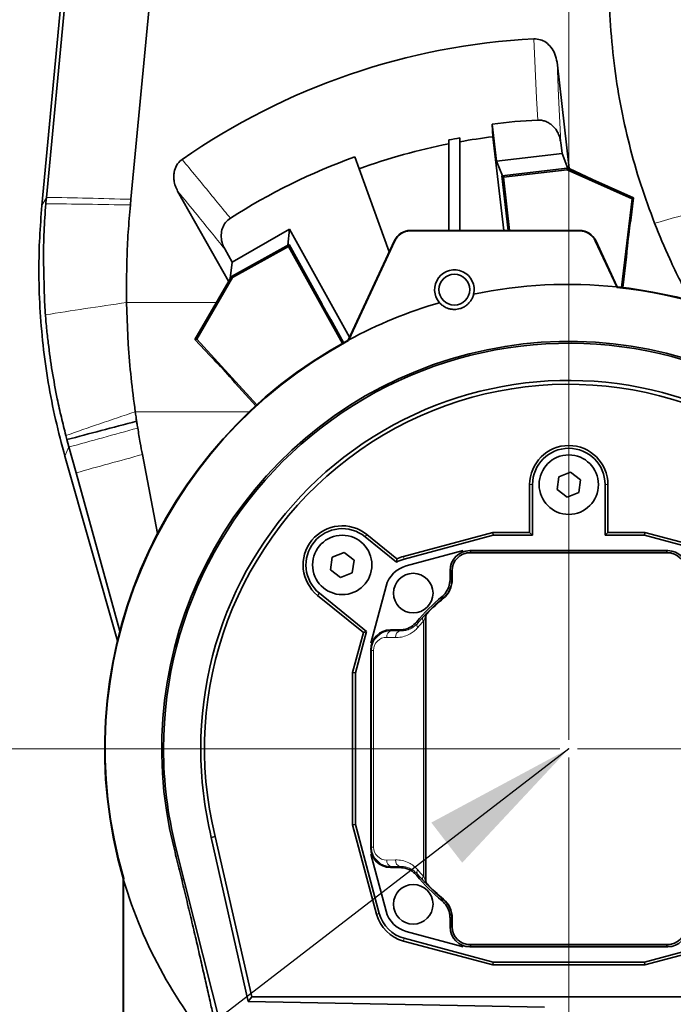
# Model space of a CAD drawing. Header units: millimetres. Extents: x 0 to 12429, y 0 to 8400.
# Tile 16 of 139: x 2204 to 2501, y 3803 to 4251. Entities that reach past the tile are written whole.
import ezdxf

# ---------------------------------------------------------------- set-up
doc = ezdxf.new("R2010")
doc.units = ezdxf.units.MM
doc.header["$LTSCALE"] = 20
doc.header["$PDSIZE"] = -1
doc.styles.add('SLDTEXTSTYLE0', font='TXT', dxfattribs={"width": 0.605})
doc.dimstyles.new('SLDDIMSTYLE2', dxfattribs={"dimtxt": 70, "dimasz": 70, "dimexe": 0, "dimexo": 0.0625, "dimgap": 17.5, "dimtad": 1, "dimdec": 1, "dimrnd": 1e-09, "dimzin": 12, "dimdsep": 46, "dimtxsty": 'SLDTEXTSTYLE0', "dimsah": 1, "dimcen": 0.09, "dimadec": 0, "dimazin": 3, "dimtfac": 1, "dimtmove": 0, "dimatfit": 0, "dimfxl": 1, "dimfrac": 2, "dimtolj": 1, "dimtzin": 12, "dimarcsym": 0})
doc.dimstyles.new('SLDDIMSTYLE3', dxfattribs={"dimtxt": 70, "dimasz": 70, "dimexe": 0, "dimexo": 0.0625, "dimgap": 17.5, "dimtad": 1, "dimdec": 1, "dimrnd": 1e-09, "dimzin": 12, "dimdsep": 46, "dimtxsty": 'SLDTEXTSTYLE0', "dimsah": 1, "dimcen": 0.09, "dimadec": 0, "dimazin": 3, "dimtfac": 1, "dimtofl": 0, "dimtmove": 0, "dimatfit": 3, "dimfxl": 1, "dimfrac": 2, "dimtolj": 1, "dimtzin": 12, "dimarcsym": 0})
doc.dimstyles.new('SLDDIMSTYLE5', dxfattribs={"dimtxt": 0.18, "dimasz": 70, "dimexe": 0, "dimexo": 0.0625, "dimgap": 0, "dimtad": 0, "dimtih": 1, "dimtoh": 1, "dimdec": 0, "dimrnd": 1e-09, "dimzin": 0, "dimdsep": 46, "dimtxsty": 'Standard', "dimsah": 1, "dimcen": 0.09, "dimadec": 0, "dimazin": 0, "dimtfac": 70, "dimtdec": 0, "dimtofl": 0, "dimtmove": 0, "dimatfit": 3, "dimfxl": 1, "dimfrac": 2, "dimtolj": 1, "dimtzin": 0, "dimarcsym": 0})

# ---------------------------------------------------------------- blocks, each defined once
blk = doc.blocks.new('_D_44')
at = {"color": 7, "linetype": 'Continuous', "lineweight": 0}
for p, q in [((1973.34, 4469.58), (1973.34, 4589.58)), ((2490.43, 4469.58), (1943.34, 4469.58)), ((1973.34, 4469.58), (1973.34, 4319.58)), ((2490.43, 4319.58), (1943.34, 4319.58)), ((1973.34, 4319.58), (1973.34, 4199.58))]:
    blk.add_line(p, q, dxfattribs=at)
at = {"color": 7, "linetype": 'Continuous', "lineweight": 18}
for centre, start, end in [((1919.62, 4367.36), 63.4349, 116.5651), ((1919.62, 4421.8), 243.4349, 296.5651)]:
    blk.add_arc(centre, 120.11, start, end, dxfattribs=at)
for points in [[(1973.34, 4469.58), (1983.34, 4539.58), (1963.34, 4539.58)], [(1973.34, 4319.58), (1963.34, 4249.58), (1983.34, 4249.58)]]:
    blk.add_solid(points, dxfattribs=at)
at = {"color": 7, "linetype": 'Continuous', "lineweight": 18, "insert": (1883.1, 4314.37), "char_height": 70, "attachment_point": 1, "rotation": 90, "style": 'SLDTEXTSTYLE0'}
blk.add_mtext('150', dxfattribs=at)
blk = doc.blocks.new('_D_46')
at = {"color": 7, "linetype": 'Continuous', "lineweight": 0}
for p, q in [((2490.43, 4319.58), (1943.34, 4319.58)), ((1973.34, 4319.58), (1973.34, 3919.58)), ((2449.43, 3919.58), (1943.34, 3919.58))]:
    blk.add_line(p, q, dxfattribs=at)
at = {"color": 7, "linetype": 'Continuous', "lineweight": 18}
for centre, start, end in [((1919.62, 4092.36), 63.4349, 116.5651), ((1919.62, 4146.8), 243.4349, 296.5651)]:
    blk.add_arc(centre, 120.11, start, end, dxfattribs=at)
for points in [[(1973.34, 4319.58), (1963.34, 4249.58), (1983.34, 4249.58)], [(1973.34, 3919.58), (1983.34, 3989.58), (1963.34, 3989.58)]]:
    blk.add_solid(points, dxfattribs=at)
at = {"color": 7, "linetype": 'Continuous', "lineweight": 18, "insert": (1883.1, 4039.37), "char_height": 70, "attachment_point": 1, "rotation": 90, "style": 'SLDTEXTSTYLE0'}
blk.add_mtext('400', dxfattribs=at)
blk = doc.blocks.new('_D_47')
at = {"color": 7, "linetype": 'Continuous', "lineweight": 0}
for p, q in [((2344.43, 4323.58), (2344.43, 4646.53)), ((2453.43, 3923.58), (2453.43, 4646.53)), ((2344.43, 4616.53), (1943.84, 4616.53)), ((2344.43, 4616.53), (2453.43, 4616.53)), ((2453.43, 4616.53), (2573.43, 4616.53))]:
    blk.add_line(p, q, dxfattribs=at)
at = {"color": 7, "linetype": 'Continuous', "lineweight": 18}
for centre, start, end in [((2063.95, 4670.24), 153.4349, 206.5651), ((2009.51, 4670.24), 333.4349, 26.5651)]:
    blk.add_arc(centre, 120.11, start, end, dxfattribs=at)
for points in [[(2344.43, 4616.53), (2274.43, 4626.53), (2274.43, 4606.53)], [(2453.43, 4616.53), (2523.43, 4606.53), (2523.43, 4626.53)]]:
    blk.add_solid(points, dxfattribs=at)
at = {"color": 7, "linetype": 'Continuous', "lineweight": 18, "insert": (1956.52, 4706.76), "char_height": 70, "attachment_point": 1, "style": 'SLDTEXTSTYLE0'}
blk.add_mtext('109', dxfattribs=at)
blk = doc.blocks.new('_D_48')
at = {"color": 7, "linetype": 'Continuous', "lineweight": 0}
for p, q in [((2453.43, 3915.58), (2453.43, 2869.58)), ((2723.43, 3702.58), (2723.43, 2869.58)), ((2453.43, 2899.58), (2723.43, 2899.58))]:
    blk.add_line(p, q, dxfattribs=at)
at = {"color": 7, "linetype": 'Continuous', "lineweight": 18}
for points in [[(2453.43, 2899.58), (2523.43, 2889.58), (2523.43, 2909.58)], [(2723.43, 2899.58), (2653.43, 2909.58), (2653.43, 2889.58)]]:
    blk.add_solid(points, dxfattribs=at)
at = {"color": 7, "linetype": 'Continuous', "lineweight": 18, "insert": (2508.22, 2989.81), "char_height": 70, "attachment_point": 1, "style": 'SLDTEXTSTYLE0'}
blk.add_mtext('270', dxfattribs=at)
blk = doc.blocks.new('_D_49')
at = {"color": 7, "linetype": 'Continuous', "lineweight": 0}
for p, q in [((2457.43, 3919.58), (3752.59, 3919.58)), ((3722.59, 3919.58), (3722.59, 3554.58)), ((2735.43, 3554.58), (3752.59, 3554.58))]:
    blk.add_line(p, q, dxfattribs=at)
at = {"color": 7, "linetype": 'Continuous', "lineweight": 18}
for points in [[(3722.59, 3919.58), (3712.59, 3849.58), (3732.59, 3849.58)], [(3722.59, 3554.58), (3732.59, 3624.58), (3712.59, 3624.58)]]:
    blk.add_solid(points, dxfattribs=at)
at = {"color": 7, "linetype": 'Continuous', "lineweight": 18, "insert": (3632.36, 3656.87), "char_height": 70, "attachment_point": 1, "rotation": 90, "style": 'SLDTEXTSTYLE0'}
blk.add_mtext('365', dxfattribs=at)

msp = doc.modelspace()

# ---------------------------------------------------------------- linework, layer by layer
at = {"color": 7, "linetype": 'Continuous', "lineweight": 35}
for p, q in [((2215.934163, 4170.129675), (2282.835993, 4873.004814)), ((2318.165783, 4845.354659), (2254.342683, 4169.227547)), ((2253.655278, 4587.579774), (2213.896375, 4166.38318)), ((2448.082787, 4231.493954), (2453.574741, 4183.291696)), ((2418.852207, 4197.665166), (2418.584628, 4203.449499)), ((2418.584628, 4203.449499), (2420.561945, 4186.599278)), ((2403.913619, 4195.397344), (2403.913619, 4197.156907)), ((2423.849461, 4155.079774), (2418.852207, 4197.665166)), ((2398.913619, 4196.218406), (2398.913619, 4194.452835)), ((2398.913619, 4155.079774), (2398.913619, 4194.452835)), ((2403.913619, 4195.397344), (2403.913619, 4155.079774)), ((2449.758928, 4195.096399), (2450.352619, 4190.037111)), ((2358.09144, 4183.090786), (2356.127247, 4188.5199)), ((2450.352619, 4190.037111), (2420.561945, 4186.599278)), ((2453.048235, 4183.21112), (2450.352619, 4190.037111)), ((2423.21813, 4179.873137), (2420.561945, 4186.599278)), ((2371.766418, 4145.292573), (2358.09144, 4183.090786)), ((2422.965022, 4179.843436), (2452.760578, 4183.339845)), ((2423.691506, 4179.269546), (2422.965022, 4179.843436)), ((2425.870956, 4155.079774), (2422.965022, 4179.843436)), ((2423.691506, 4179.269546), (2452.657777, 4182.668642)), ((2426.530095, 4155.079774), (2423.691506, 4179.269546)), ((2452.657777, 4182.668642), (2452.760578, 4183.339845)), ((2452.657777, 4182.668642), (2482.192027, 4169.452208)), ((2452.760578, 4183.339845), (2482.899161, 4169.852975)), ((2453.205076, 4183.249578), (2453.574741, 4183.291696)), ((2453.218532, 4183.134913), (2453.205076, 4183.249578)), ((2453.574741, 4183.291696), (2464.258215, 4178.194708)), ((2298.790618, 4131.975187), (2275.603773, 4172.957796)), ((2254.342683, 4169.227547), (2254.100804, 4166.665138)), ((2482.192027, 4169.452208), (2477.388913, 4129.214738)), ((2482.899161, 4169.852975), (2481.693825, 4159.755425)), ((2482.192027, 4169.452208), (2482.899161, 4169.852975)), ((2326.51991, 4155.620646), (2300.384662, 4140.634634)), ((2325.687672, 4148.397607), (2326.51991, 4155.620646)), ((2353.7491, 4106.654309), (2326.51991, 4155.620646)), ((2458.426827, 4155.079774), (2381.426827, 4155.079774)), ((2381.426827, 4154.870249), (2458.426827, 4154.870249)), ((2326.26472, 4148.718492), (2300.045838, 4134.138702)), ((2326.010736, 4147.8282), (2300.521592, 4133.654202)), ((2326.010736, 4147.8282), (2326.26472, 4148.718492)), ((2350.50691, 4103.776654), (2326.010736, 4147.8282)), ((2341.330502, 4121.625648), (2326.26472, 4148.718492)), ((2374.176365, 4150.46072), (2353.062258, 4105.181372)), ((2374.366259, 4150.372171), (2353.371187, 4105.348094)), ((2475.244127, 4129.448793), (2465.487396, 4150.372171)), ((2475.487159, 4129.423386), (2465.677289, 4150.46072)), ((2300.384662, 4140.634634), (2296.992145, 4146.735407)), ((2214.545115, 4141.906356), (2215.053092, 4123.105199)), ((2299.53469, 4133.25768), (2300.384662, 4140.634634)), ((2479.706202, 4143.104367), (2478.039214, 4129.139384)), ((2300.045838, 4134.138702), (2283.47602, 4105.578747)), ((2300.521592, 4133.654202), (2284.284029, 4105.666926)), ((2300.521592, 4133.654202), (2300.045838, 4134.138702)), ((2475.244127, 4129.448793), (2475.335844, 4129.211188)), ((2475.335844, 4129.211188), (2475.487159, 4129.423386)), ((2252.387635, 4122.335734), (2253.157647, 4103.36625)), ((2215.484941, 4116.741066), (2215.486454, 4116.721706)), ((2215.486454, 4116.721706), (2215.653833, 4114.671077)), ((2351.078894, 4104.095086), (2345.218446, 4114.633946)), ((2284.284029, 4105.666926), (2283.47602, 4105.578747)), ((2283.47602, 4105.578747), (2290.356398, 4098.090506)), ((2284.284029, 4105.666926), (2311.666743, 4075.865021)), ((2353.062258, 4105.181372), (2353.236115, 4105.017515)), ((2353.371187, 4105.348094), (2353.236115, 4105.017515)), ((2301.702276, 4085.74225), (2311.18253, 4075.42444)), ((2256.318634, 4072.735857), (2256.319001, 4072.733274)), ((2224.792065, 4061.903426), (2224.794777, 4061.893146)), ((2224.794777, 4061.893146), (2225.28804, 4060.049296)), ((2225.28804, 4060.049296), (2226.19797, 4056.680022)), ((2226.196797, 4056.679699), (2229.431852, 4044.957831)), ((2224.345923, 4052.45878), (2248.196572, 3968.585308)), ((2259.578692, 4053.276378), (2266.494416, 4017.443321)), ((2249.296279, 3972.981266), (2229.431852, 4044.957831)), ((2454.234203, 4045.296545), (2448.879646, 4043.137368)), ((2458.781385, 4041.738951), (2454.234203, 4045.296545)), ((2448.879646, 4043.137368), (2448.072269, 4037.420596)), ((2457.974008, 4036.022179), (2458.781385, 4041.738951)), ((2435.642836, 4039.579774), (2435.642836, 4017.863764)), ((2436.926827, 4016.579774), (2436.926827, 4039.579774)), ((2448.072269, 4037.420596), (2452.619451, 4033.863002)), ((2452.619451, 4033.863002), (2457.974008, 4036.022179)), ((2469.926827, 4039.579774), (2469.926827, 4016.579774)), ((2471.210818, 4017.863764), (2471.210818, 4039.579774)), ((2360.817545, 4015.897066), (2375.068284, 4004.344282)), ((2375.227681, 4005.867973), (2361.626126, 4016.894477)), ((2418.84094, 4017.863764), (2378.242723, 4006.985505)), ((2378.575044, 4005.745265), (2419.009981, 4016.579774)), ((2435.642836, 4017.863764), (2418.84094, 4017.863764)), ((2419.009981, 4016.579774), (2418.84094, 4017.863764)), ((2419.009981, 4016.579774), (2436.926827, 4016.579774)), ((2435.642836, 4017.863764), (2436.926827, 4016.579774)), ((2469.926827, 4016.579774), (2471.210818, 4017.863764)), ((2469.926827, 4016.579774), (2487.843673, 4016.579774)), ((2488.012714, 4017.863764), (2471.210818, 4017.863764)), ((2487.843673, 4016.579774), (2488.012714, 4017.863764)), ((2487.843673, 4016.579774), (2528.27861, 4005.745265)), ((2528.610931, 4006.985505), (2488.012714, 4017.863764)), ((2405.426827, 4009.579774), (2379.552279, 4002.646709)), ((2498.428198, 4009.579774), (2408.425456, 4009.579774)), ((2345.879646, 4006.637368), (2345.072269, 4000.920596)), ((2351.234203, 4008.796545), (2345.879646, 4006.637368)), ((2355.781385, 4005.238951), (2351.234203, 4008.796545)), ((2354.974008, 3999.522179), (2355.781385, 4005.238951)), ((2375.068284, 4004.344282), (2375.227681, 4005.867973)), ((2498.426827, 4008.579774), (2408.426827, 4008.579774)), ((2497.625265, 4008.776841), (2409.228389, 4008.776841)), ((2345.072269, 4000.920596), (2349.619451, 3997.363002)), ((2399.426827, 4000.581144), (2399.426827, 3996.416551)), ((2400.426827, 4000.579774), (2400.426827, 3996.417264)), ((2349.619451, 3997.363002), (2354.974008, 3999.522179)), ((2400.22976, 3999.778211), (2400.22976, 3996.039431)), ((2370.359891, 3993.454321), (2363.426827, 3967.579774)), ((2339.227529, 3989.26507), (2360.029148, 3972.401622)), ((2361.485071, 3972.874245), (2340.036109, 3990.262481)), ((2388.22976, 3859.901627), (2388.22976, 3979.25792)), ((2388.426827, 3979.579774), (2388.426827, 3859.579774)), ((2376.59005, 3973.579774), (2372.425456, 3973.579774)), ((2360.029148, 3972.401622), (2355.142836, 3954.16566)), ((2356.426827, 3953.99662), (2361.485071, 3972.874245)), ((2360.029148, 3972.401622), (2361.485071, 3972.874245)), ((2363.426827, 3964.581144), (2363.426827, 3874.578403)), ((2356.426827, 3953.99662), (2355.142836, 3954.16566)), ((2355.142836, 3954.16566), (2355.142836, 3884.993887)), ((2356.426827, 3885.162928), (2356.426827, 3953.99662)), ((2356.426827, 3885.162928), (2355.142836, 3884.993887)), ((2355.142836, 3884.993887), (2366.021096, 3844.39567)), ((2367.261336, 3844.727991), (2356.426827, 3885.162928)), ((2290.911361, 3879.232388), (2292.685421, 3879.655987)), ((2292.685421, 3879.655987), (2309.376474, 3806.854569)), ((2303.93732, 3759.015996), (2274.689273, 3875.157664)), ((2290.911361, 3879.232388), (2307.668794, 3804.711066)), ((2363.426827, 3871.579774), (2370.359891, 3845.705226)), ((2372.425456, 3865.579774), (2376.59005, 3865.579774)), ((2251.060309, 3860.646529), (2250.833493, 3860.614183)), ((2250.833493, 3860.614183), (2250.833493, 3770.113343)), ((2251.043017, 3859.89901), (2251.060309, 3860.646529)), ((2251.043017, 3770.01228), (2251.043017, 3859.89901)), ((2399.426827, 3842.742996), (2399.426827, 3838.578403)), ((2400.22976, 3843.120116), (2400.22976, 3839.381336)), ((2400.426827, 3842.742283), (2400.426827, 3838.579774)), ((2379.552279, 3836.512838), (2405.426827, 3829.579774)), ((2378.242723, 3832.174043), (2418.84094, 3821.295783)), ((2419.009981, 3822.579774), (2378.575044, 3833.414282)), ((2408.426827, 3830.579774), (2498.426827, 3830.579774)), ((2409.228389, 3830.382707), (2497.625265, 3830.382707)), ((2528.27861, 3833.414282), (2487.843673, 3822.579774)), ((2488.012714, 3821.295783), (2528.610931, 3832.174043)), ((2408.425456, 3829.579774), (2498.428198, 3829.579774)), ((2419.009981, 3822.579774), (2418.84094, 3821.295783)), ((2418.84094, 3821.295783), (2488.012714, 3821.295783)), ((2487.843673, 3822.579774), (2419.009981, 3822.579774)), ((2487.843673, 3822.579774), (2488.012714, 3821.295783)), ((2307.668794, 3804.711066), (2309.376474, 3806.854569)), ((2307.668794, 3804.711066), (2442.426827, 3802.140574)), ((2633.827671, 3806.854569), (2309.376474, 3806.854569))]:
    msp.add_line(p, q, dxfattribs=at)
at = {"color": 8, "linetype": 'Continuous', "lineweight": 18}
for p, q in [((2213.896375, 4166.38318), (2215.934195, 4170.129734)), ((2381.426827, 4154.870249), (2381.426827, 4155.079774)), ((2458.426827, 4154.870249), (2458.426827, 4155.079774)), ((2374.176365, 4150.46072), (2374.366259, 4150.372171)), ((2465.677289, 4150.46072), (2465.487396, 4150.372171)), ((2252.38761, 4122.338646), (2293.199722, 4122.338646)), ((2308.291669, 4072.735857), (2256.318634, 4072.735857)), ((2224.345923, 4052.45878), (2226.19683, 4056.679774)), ((2436.926827, 4039.579774), (2435.642836, 4039.579774)), ((2469.926827, 4039.579774), (2471.210818, 4039.579774)), ((2360.817545, 4015.897066), (2361.626126, 4016.894477)), ((2408.425456, 4009.579774), (2409.228389, 4008.776841)), ((2497.625265, 4008.776841), (2498.428198, 4009.579774)), ((2378.575044, 4005.745265), (2378.242723, 4006.985505)), ((2400.22976, 3999.778211), (2399.426827, 4000.581144)), ((2340.036109, 3990.262481), (2339.227529, 3989.26507)), ((2384.600038, 3976.547708), (2387.217728, 3979.504189)), ((2388.198549, 3979.270471), (2388.198549, 3859.889077)), ((2389.03341, 3981.346864), (2389.064924, 3981.334629)), ((2372.425456, 3973.579774), (2372.835081, 3973.170149)), ((2387.320326, 3861.668178), (2387.320326, 3977.491369)), ((2374.693525, 3970.101138), (2370.713761, 3970.170605)), ((2372.835081, 3973.170149), (2376.814846, 3973.100681)), ((2363.729877, 3964.278094), (2363.426827, 3964.581144)), ((2363.729877, 3964.278094), (2364.6081, 3964.278094)), ((2363.729877, 3874.881453), (2363.729877, 3964.278094)), ((2364.6081, 3964.278094), (2364.6081, 3874.881453)), ((2269.181809, 3919.579774), (2286.070111, 3919.579774)), ((2274.689273, 3875.157664), (2273.819884, 3874.941592)), ((2363.426827, 3874.578403), (2363.729877, 3874.881453)), ((2363.729877, 3874.881453), (2364.6081, 3874.881453)), ((2370.713761, 3868.988942), (2374.693525, 3869.058409)), ((2372.835081, 3865.989399), (2372.425456, 3865.579774)), ((2376.814846, 3866.058866), (2372.835081, 3865.989399)), ((2387.217728, 3859.655358), (2384.600038, 3862.611839)), ((2389.064924, 3857.824918), (2389.03341, 3857.812683)), ((2367.261336, 3844.727991), (2366.021096, 3844.39567)), ((2399.426827, 3838.578403), (2400.22976, 3839.381336)), ((2378.575044, 3833.414282), (2378.242723, 3832.174043)), ((2409.228389, 3830.382707), (2408.425456, 3829.579774)), ((2498.428198, 3829.579774), (2497.625265, 3830.382707))]:
    msp.add_line(p, q, dxfattribs=at)
at = {"color": 8, "linetype": 'Continuous', "lineweight": 18, "flags": 128}
for points in [[(2439.28517, 4205.229933), (2438.826184, 4215.21944), (2437.589087, 4242.136854)], [(2448.082787, 4231.493954), (2448.788049, 4216.179125), (2449.758928, 4195.096399)], [(2399.426827, 3996.416551), (2399.829022, 3996.22788), (2400.22976, 3996.039431)], [(2396.601117, 3988.332632), (2396.264802, 3988.507329), (2395.827321, 3988.733926)], [(2388.22976, 3979.25792), (2388.203433, 3979.268507), (2388.198549, 3979.270471)], [(2376.814846, 3973.100681), (2376.740072, 3973.259886), (2376.59005, 3973.579774)], [(2384.272674, 3977.17928), (2384.446866, 3976.842849), (2384.600038, 3976.547708)], [(2376.59005, 3865.579774), (2376.740072, 3865.899661), (2376.814846, 3866.058866)], [(2388.198549, 3859.889077), (2388.203433, 3859.891041), (2388.22976, 3859.901627)], [(2395.827321, 3850.425621), (2396.163751, 3850.599813), (2396.601117, 3850.826915)], [(2400.22976, 3843.120116), (2399.829022, 3842.931667), (2399.426827, 3842.742996)]]:
    msp.add_lwpolyline(points, dxfattribs=at)
at = {"color": 7, "linetype": 'Continuous', "lineweight": 35}
for centre, radius in [((2401.413619, 4128.193355), 7), ((2453.426827, 4039.579774), 13.5), ((2350.426827, 4003.079774), 13.5), ((2382.716149, 3990.290452), 9), ((2382.716149, 3848.869095), 9)]:
    msp.add_circle(centre, radius, dxfattribs=at)
for centre, radius, start, end in [((2453.426827, 3919.579774), 286, 92.834223, 96.99749054), ((2453.426827, 3919.579774), 281.958548, 100.11384183, 101.14763099), ((2453.426827, 3919.579774), 280.226497, 97.08726896, 100.17701814), ((2453.426827, 3919.579774), 280.226497, 101.21742453, 109.88956672), ((2453.426827, 3919.579774), 286, 109.88956672, 122.54638798), ((2381.426827, 4147.079774), 8, 90, 155), ((2381.426827, 4147.079774), 7.790475, 90, 155), ((2458.426827, 4147.079774), 8, 25, 90), ((2458.426827, 4147.079774), 7.790475, 25, 90), ((2401.413619, 4128.193355), 9, 346.53282856, 221.46717144), ((2453.426827, 3919.579774), 211, 84.06503586, 101.83107375), ((2453.426827, 3919.579774), 210.773183, 37.25854646, 84.03355879), ((2453.426827, 3919.579774), 211, 37.26927153, 83.99868224), ((2453.426827, 3919.579774), 211, 106.16892625, 118.30710227), ((2453.426827, 3919.579774), 211, 118.40242662, 196.22784571), ((2453.426827, 3919.579774), 210.773183, 118.38204184, 196.23663377), ((2453.426827, 3919.579774), 185.070855, 30.22557927, 193.95708626), ((2453.426827, 3919.579774), 184.245018, 64.31289677, 180), ((2453.426827, 3919.579774), 167.356716, 64.25985018, 180), ((2453.426827, 3919.579774), 165.625205, 56, 193.94846017), ((2453.426827, 4039.579774), 17.783991, 0, 180), ((2453.426827, 4039.579774), 16.5, 0, 180), ((2350.426827, 4003.079774), 17.783991, 50.96902287, 230.96902287), ((2350.426827, 4003.079774), 16.5, 50.96902287, 230.96902287), ((2382.716149, 3990.290452), 16, 105, 118.55431037), ((2382.716149, 3990.290452), 17.283991, 105, 115.67464877), ((2408.426827, 4000.579774), 8, 90, 180), ((2498.426827, 4000.579774), 8, 0, 90), ((2382.916927, 3990.089674), 13, 105, 165), ((2389.426827, 3996.417264), 11, 309.7918195, 0), ((2453.426827, 3919.579774), 90, 129.79141064, 140.20858936), ((2453.426827, 3919.579774), 89, 129.7918195, 136.39718103), ((2453.426827, 3919.579774), 89.197067, 129.57446054, 136.18423265), ((2390.426827, 3979.579774), 2, 136.39718103, 180), ((2453.426827, 3919.579774), 90, 219.79141064, 230.20858936), ((2453.426827, 3919.579774), 211, 196.43020951, 221.67319299), ((2390.426827, 3859.579774), 2, 180, 223.60281897), ((2453.426827, 3919.579774), 89, 223.60281897, 230.2081805), ((2453.426827, 3919.579774), 89.197067, 223.81576735, 230.42553946), ((2389.426827, 3842.742283), 11, 0, 50.2081805), ((2382.716149, 3848.869095), 17.283991, 195, 255), ((2382.716149, 3848.869095), 16, 195, 255), ((2382.916927, 3849.069873), 13, 195, 255), ((2408.426827, 3838.579774), 8, 180, 270), ((2498.426827, 3838.579774), 8, 270, 0)]:
    msp.add_arc(centre, radius, start, end, dxfattribs=at)
at = {"color": 8, "linetype": 'Continuous', "lineweight": 18}
for centre, radius, start, end in [((2388.790761, 3978.575345), 1.826796, 149.43902141, 216.39692657), ((2391.199035, 3979.270091), 3.000487, 136.19981726, 179.99275631), ((2386.157248, 3975.736242), 1.755956, 152.47587437, 218.8340527), ((2373.411504, 3970.512608), 2.719335, 102.23793376, 187.22505868), ((2377.391268, 3970.443141), 2.719335, 102.23793376, 187.22505868), ((2373.411504, 3868.646939), 2.719335, 172.77494132, 257.76206624), ((2377.391268, 3868.716406), 2.719335, 172.77494132, 257.76206624), ((2714.853354, 3691.030797), 372.165699, 152.54614994, 152.65566738), ((2386.157248, 3863.423306), 1.755956, 141.1659473, 207.52412563), ((2388.790761, 3860.584202), 1.826796, 143.60307343, 210.56097859), ((2391.199035, 3859.889456), 3.000487, 180.00724369, 223.80018274)]:
    msp.add_arc(centre, radius, start, end, dxfattribs=at)
at = {"color": 7, "linetype": 'Continuous', "lineweight": 35}
for centre, major_axis, ratio, start_param, end_param in [((2453.426827, 3934.340975), (0, 308.204013), 0.9988524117, 0.0514689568, 0.6077195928), ((2480.700094, 4151.429906), (0.995128, 8.32553), 0.0254609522, 0.0064899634, 3.1473450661), ((2343.274412, 4118.129762), (-1.943972, 3.495852), 0.0261859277, 6.2824996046, 9.4254636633), ((2296.029137, 4091.916267), (-5.67401, 6.173363), 0.0254609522, 3.1365130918, 6.2760224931), ((2408.428198, 4000.578403), (-6.3659, 6.3659), 0.9996954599, 5.497939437, 7.0684311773), ((2498.425456, 4000.578403), (6.3659, 6.3659), 0.9996954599, 5.497939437, 7.0684311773), ((2409.231131, 3999.77547), (-6.3659, 6.3659), 0.9996954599, 5.497939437, 5.8211856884), ((2497.622523, 3999.77547), (6.3659, 6.3659), 0.9996954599, 0.4619996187, 0.7852458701), ((2409.231131, 3999.77547), (-6.3659, 6.3659), 0.9996954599, 0.4619996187, 0.7852458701), ((2372.428198, 3964.578403), (-6.3659, 6.3659), 0.9996954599, 5.497939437, 7.0684311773), ((2451.114441, 3919.579774), (181.932632, 0), 0.9999192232, 3.1415926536, 3.3882745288), ((2456.681212, 3919.579774), (170.611101, 0), 0.9998180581, 3.1415926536, 3.3803861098), ((2372.428198, 3874.581145), (-6.3659, -6.3659), 0.9996954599, 5.497939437, 7.0684311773), ((2409.231131, 3839.384078), (-6.3659, -6.3659), 0.9996954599, 5.497939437, 5.8211856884), ((2408.428198, 3838.581145), (-6.3659, -6.3659), 0.9996954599, 5.497939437, 7.0684311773), ((2498.425456, 3838.581145), (6.3659, -6.3659), 0.9996954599, 5.497939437, 7.0684311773), ((2409.231131, 3839.384078), (-6.3659, -6.3659), 0.9996954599, 0.4619996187, 0.7852458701), ((2497.622523, 3839.384078), (6.3659, -6.3659), 0.9996954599, 5.497939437, 5.8211856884)]:
    msp.add_ellipse(centre, major_axis=major_axis, ratio=ratio, start_param=start_param, end_param=end_param, dxfattribs=at)
at = {"color": 8, "linetype": 'Continuous', "lineweight": 18}
for centre, major_axis, ratio, start_param, end_param in [((2372.836942, 3964.169659), (8.416563, -3.537182), 0.9834151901, 1.9629149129, 3.5334066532), ((2449.81816, 3919.579774), (85.210059, 0), 0.9998476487, 2.3941888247, 2.438982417), ((2370.715621, 3964.169659), (5.643148, -2.395374), 0.9751955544, 1.9635715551, 3.5340632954), ((2372.836942, 3874.989888), (8.416563, 3.537182), 0.9834151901, 2.749778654, 4.3202703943), ((2370.715621, 3874.989888), (5.643148, 2.395374), 0.9751955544, 2.7491220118, 4.3196137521), ((2449.81816, 3919.579774), (85.210059, 0), 0.9998476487, 3.8442028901, 3.8889964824)]:
    msp.add_ellipse(centre, major_axis=major_axis, ratio=ratio, start_param=start_param, end_param=end_param, dxfattribs=at)
at = {"color": 7, "linetype": 'Continuous', "lineweight": 35}
for points, knots in [([(2492.439826, 4158.330709), (2490.266855, 4164.196384), (2485.91422, 4175.945801), (2480.795529, 4194.05671), (2476.730329, 4212.441664), (2473.803953, 4231.329082), (2472.099156, 4250.601173), (2471.552329, 4270.150411), (2472.256183, 4283.122628), (2472.606856, 4289.585608)], [0, 0, 0, 0, 0.1401370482, 0.2807057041, 0.4214234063, 0.5620067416, 0.7088430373, 0.8549406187, 1, 1, 1, 1]), ([(2437.589087, 4242.136854), (2438.569765, 4242.084743), (2440.528559, 4241.980658), (2443.232592, 4240.56087), (2445.553826, 4238.322219), (2447.36996, 4235.222658), (2447.839866, 4232.764644), (2448.082787, 4231.493954)], [0, 0, 0, 0, 0.1777332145, 0.3550020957, 0.5435912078, 0.7640556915, 1, 1, 1, 1]), ([(2449.758928, 4195.096399), (2449.643513, 4195.797799), (2449.409448, 4197.220264), (2448.623708, 4199.236455), (2447.510931, 4201.114607), (2446.119732, 4202.682805), (2444.49346, 4203.924894), (2442.803502, 4204.740126), (2441.032945, 4205.213065), (2439.875199, 4205.224238), (2439.28517, 4205.229933)], [0, 0, 0, 0, 0.1329282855, 0.2695834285, 0.4025967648, 0.5403331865, 0.659689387, 0.7837788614, 0.8898058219, 1, 1, 1, 1]), ([(2275.603773, 4172.957796), (2275.223596, 4173.719268), (2274.463514, 4175.241667), (2273.918175, 4177.536743), (2273.775399, 4179.667536), (2274.007075, 4182.024062), (2274.963686, 4184.705406), (2276.504156, 4186.535208), (2277.513253, 4187.266134), (2277.645266, 4187.361755)], [0, 0, 0, 0, 0.1601807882, 0.3202471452, 0.4412498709, 0.5621533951, 0.7652565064, 0.9692902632, 1, 1, 1, 1]), ([(2215.935404, 4170.129654), (2215.912385, 4169.885977), (2215.866348, 4169.398624), (2215.777064, 4168.424483), (2215.713506, 4167.693784), (2215.671158, 4167.206924)], [0, 0, 0, 0, 0.2502099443, 0.5004198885, 1, 1, 1, 1]), ([(2213.897565, 4166.383069), (2213.506281, 4161.535688), (2212.723704, 4151.840826), (2212.398836, 4136.386543), (2212.840681, 4120.073754), (2214.267582, 4102.948355), (2216.651892, 4085.933266), (2219.911796, 4069.057221), (2222.868661, 4057.991575), (2224.347005, 4052.459085)], [0, 0, 0, 0, 0.1267967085, 0.2535960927, 0.4028951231, 0.5521897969, 0.7014750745, 0.8507465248, 1, 1, 1, 1]), ([(2215.671158, 4167.206924), (2215.353841, 4162.995005), (2214.719347, 4154.573003), (2214.603184, 4146.127958), (2214.545115, 4141.906356)], [0, 0, 0, 0, 0.5001091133, 1, 1, 1, 1]), ([(2254.100804, 4166.665138), (2253.75053, 4162.538281), (2253.049844, 4154.282948), (2252.340625, 4139.501613), (2252.369774, 4128.848261), (2252.387586, 4122.338646)], [0, 0, 0, 0, 0.2799581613, 0.5600262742, 1, 1, 1, 1]), ([(2299.5639, 4160.665235), (2298.779306, 4160.045167), (2297.211091, 4158.8058), (2295.804832, 4156.055647), (2295.251584, 4152.922011), (2295.616862, 4149.666616), (2296.548121, 4147.681777), (2296.992145, 4146.735407)], [0, 0, 0, 0, 0.1909756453, 0.3817143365, 0.5790682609, 0.7992999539, 1, 1, 1, 1]), ([(2508.940205, 4123.125579), (2507.328408, 4126.117215), (2503.956322, 4132.376102), (2498.308456, 4144.057621), (2494.66855, 4152.910232), (2492.439826, 4158.330709)], [0, 0, 0, 0, 0.26198854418, 0.54811370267, 1, 1, 1, 1]), ([(2410.166151, 4126.097361), (2410.009577, 4125.564398), (2409.726645, 4124.60133), (2408.930336, 4123.148179), (2407.938445, 4121.924025), (2406.70421, 4120.859528), (2405.412173, 4120.07939), (2403.975193, 4119.528247), (2402.636225, 4119.244199), (2401.109134, 4119.15165), (2399.628196, 4119.328194), (2398.267566, 4119.725801), (2396.955483, 4120.330399), (2395.705151, 4121.157171), (2395.014942, 4121.874652), (2394.669602, 4122.233637)], [0, 0, 0, 0, 0.1196420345, 0.2161942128, 0.312433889, 0.3770126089, 0.4420475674, 0.4873277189, 0.5327760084, 0.5758993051, 0.6491941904, 0.7168385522, 0.7846648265, 0.8922591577, 1, 1, 1, 1]), ([(2215.053092, 4123.105199), (2215.116869, 4122.04396), (2215.244423, 4119.921479), (2215.404768, 4117.801205), (2215.484941, 4116.741066)], [0, 0, 0, 0, 0.4999992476, 1, 1, 1, 1]), ([(2215.653833, 4114.671077), (2215.77099, 4113.340874), (2216.088418, 4109.736813), (2216.501534, 4106.142072), (2216.762175, 4103.874094)], [0, 0, 0, 0, 0.3690844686, 1, 1, 1, 1]), ([(2216.762175, 4103.874094), (2217.319851, 4099.617734), (2218.432539, 4091.12536), (2220.071413, 4082.718087), (2220.888888, 4078.524521)], [0, 0, 0, 0, 0.5011978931, 1, 1, 1, 1]), ([(2253.157647, 4103.36625), (2253.535995, 4098.254437), (2254.293582, 4088.018778), (2255.643088, 4077.834154), (2256.318634, 4072.735857)], [0, 0, 0, 0, 0.4994122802, 1, 1, 1, 1]), ([(2220.888888, 4078.524521), (2221.481997, 4075.740911), (2222.668194, 4070.173797), (2224.084117, 4064.660181), (2224.792065, 4061.903426)], [0, 0, 0, 0, 0.5000095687, 1, 1, 1, 1]), ([(2256.319001, 4072.733274), (2256.434827, 4071.927358), (2256.642004, 4070.485823), (2256.861162, 4069.046064), (2256.957796, 4068.411228)], [0, 0, 0, 0, 0.5590684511, 1, 1, 1, 1]), ([(2256.957796, 4068.411228), (2257.047312, 4067.832251), (2257.207542, 4066.795909), (2257.373642, 4065.760492), (2257.446946, 4065.303536)], [0, 0, 0, 0, 0.5586740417, 1, 1, 1, 1]), ([(2257.446946, 4065.303536), (2257.819895, 4063.05513), (2258.486181, 4059.038274), (2259.244699, 4055.037854), (2259.578642, 4053.27664)], [0, 0, 0, 0, 0.5597427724, 1, 1, 1, 1]), ([(2395.827321, 3988.733926), (2396.315395, 3989.194701), (2397.617888, 3990.42434), (2399.090393, 3993.051516), (2399.314682, 3995.294873), (2399.426827, 3996.416551)], [0, 0, 0, 0, 0.2305598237, 0.6152802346, 1, 1, 1, 1]), ([(2400.22976, 3996.039431), (2400.117586, 3994.917783), (2399.893237, 3992.674484), (2398.414763, 3990.035581), (2397.099649, 3988.800735), (2396.601117, 3988.332632)], [0, 0, 0, 0, 0.38306652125, 0.7661336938, 1, 1, 1, 1]), ([(2389.064924, 3981.334629), (2388.830953, 3981.029781), (2388.390264, 3980.455593), (2388.236193, 3979.683231), (2388.23044, 3979.302865), (2388.22976, 3979.25792)], [0, 0, 0, 0, 0.4995240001, 0.9408625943, 1, 1, 1, 1]), ([(2376.59005, 3973.579774), (2377.259969, 3973.621458), (2379.04774, 3973.732699), (2381.860561, 3974.808973), (2383.468637, 3976.389178), (2384.272674, 3977.17928)], [0, 0, 0, 0, 0.2305598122, 0.6152802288, 1, 1, 1, 1]), ([(2273.819884, 3874.941592), (2274.599997, 3871.789907), (2276.160266, 3865.486362), (2278.468082, 3855.995792), (2280.732985, 3846.554666), (2282.909857, 3837.343543), (2284.966589, 3828.512171), (2286.915519, 3820.021398), (2288.775203, 3811.797358), (2290.457617, 3804.242124), (2291.967833, 3797.360773), (2293.32522, 3791.087766), (2294.617293, 3785.035305), (2295.419437, 3781.205053), (2295.820516, 3779.289893)], [0, 0, 0, 0, 0.0861464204, 0.1722975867, 0.261384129, 0.3504832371, 0.436480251, 0.5224886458, 0.6102917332, 0.6981045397, 0.7732379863, 0.8483751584, 0.9241862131, 1, 1, 1, 1]), ([(2384.272674, 3861.980267), (2383.8119, 3862.468341), (2382.582261, 3863.770834), (2379.955084, 3865.243339), (2377.711727, 3865.467629), (2376.59005, 3865.579774)], [0, 0, 0, 0, 0.2305598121, 0.6152802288, 1, 1, 1, 1]), ([(2388.22976, 3859.901627), (2388.271993, 3859.51967), (2388.351539, 3858.800247), (2388.775105, 3858.136264), (2389.034297, 3857.85782), (2389.064924, 3857.824918)], [0, 0, 0, 0, 0.4995240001, 0.9408625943, 1, 1, 1, 1]), ([(2399.426827, 3842.742996), (2399.385142, 3843.412916), (2399.273901, 3845.200687), (2398.197628, 3848.013508), (2396.617423, 3849.621584), (2395.827321, 3850.425621)], [0, 0, 0, 0, 0.2305598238, 0.6152802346, 1, 1, 1, 1]), ([(2396.601117, 3850.826915), (2397.394213, 3850.025877), (2398.980405, 3848.423797), (2400.072566, 3845.603004), (2400.18655, 3843.802615), (2400.22976, 3843.120116)], [0, 0, 0, 0, 0.3830644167, 0.7661294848, 1, 1, 1, 1])]:
    msp.add_open_spline(points, degree=3, knots=knots, dxfattribs=at)
at = {"color": 8, "linetype": 'Continuous', "lineweight": 18}
for points, knots in [([(2277.645266, 4187.361755), (2279.769119, 4184.773918), (2286.140681, 4177.010405), (2293.447631, 4168.11119), (2298.63283, 4161.798721), (2299.5639, 4160.665235)], [0, 0, 0, 0, 0.2908900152, 0.8726700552, 1, 1, 1, 1]), ([(2563.815783, 4178.022871), (2556.088326, 4175.935734), (2540.612996, 4171.755945), (2516.78815, 4165.182825), (2500.548792, 4160.612737), (2492.439826, 4158.330709)], [0, 0, 0, 0, 0.3330400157, 0.6669599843, 1, 1, 1, 1]), ([(2296.992145, 4146.735407), (2292.847772, 4151.817363), (2285.716469, 4160.561981), (2278.589068, 4169.298518), (2275.603773, 4172.957796)], [0, 0, 0, 0, 0.5811524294, 1, 1, 1, 1]), ([(2254.100804, 4166.665138), (2247.521937, 4166.787099), (2234.364202, 4167.031022), (2221.902173, 4167.14829), (2215.671158, 4167.206924)], [0, 0, 0, 0, 0.4999999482, 1, 1, 1, 1]), ([(2229.431852, 4044.957831), (2234.325725, 4046.308277), (2244.11347, 4049.009169), (2254.423584, 4051.854149), (2259.578642, 4053.27664)], [0, 0, 0, 0, 0.499999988, 1, 1, 1, 1]), ([(2389.03341, 3981.346864), (2388.990515, 3981.313922), (2388.897791, 3981.242711), (2388.2532, 3980.605003), (2387.58726, 3979.89704), (2387.217728, 3979.504189)], [0, 0, 0, 0, 0.27700958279, 0.59881083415, 1, 1, 1, 1]), ([(2387.320326, 3977.491369), (2387.495126, 3977.863336), (2387.790937, 3978.492811), (2388.085534, 3979.077227), (2388.185171, 3979.258741), (2388.195201, 3979.267535), (2388.198549, 3979.270471)], [0, 0, 0, 0, 0.4500395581, 0.7615955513, 0.9204317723, 1, 1, 1, 1]), ([(2384.789419, 3974.63514), (2384.264343, 3974.079196), (2383.200445, 3972.952755), (2381.156705, 3971.590117), (2378.718277, 3970.551313), (2376.452871, 3970.120223), (2375.099911, 3970.105547), (2374.693525, 3970.101138)], [0, 0, 0, 0, 0.1818477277, 0.368455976, 0.6241313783, 0.8871011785, 1, 1, 1, 1]), ([(2376.814846, 3973.100681), (2377.128172, 3973.102416), (2378.148618, 3973.108066), (2379.887224, 3973.422041), (2381.751328, 3974.194819), (2383.345831, 3975.236036), (2384.179267, 3976.107658), (2384.600038, 3976.547708)], [0, 0, 0, 0, 0.1149193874, 0.3742708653, 0.6387880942, 0.8176372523, 1, 1, 1, 1]), ([(2374.693525, 3869.058409), (2375.702496, 3869.010542), (2377.750758, 3868.913371), (2380.490671, 3867.918315), (2382.893992, 3866.489149), (2384.151351, 3865.185809), (2384.789419, 3864.524407)], [0, 0, 0, 0, 0.2798782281, 0.5681671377, 0.7808591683, 1, 1, 1, 1]), ([(2384.600038, 3862.611839), (2384.115014, 3863.110444), (2383.130385, 3864.122641), (2381.442827, 3865.116733), (2379.643411, 3865.786023), (2378.07673, 3866.051961), (2377.129699, 3866.057143), (2376.814846, 3866.058866)], [0, 0, 0, 0, 0.2090823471, 0.4244499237, 0.6526543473, 0.8845202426, 1, 1, 1, 1]), ([(2387.320326, 3861.668178), (2387.487703, 3861.311789), (2387.77269, 3860.704981), (2388.047194, 3860.158025), (2388.171368, 3859.924169), (2388.188542, 3859.901996), (2388.198549, 3859.889077)], [0, 0, 0, 0, 0.43073388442, 0.73339141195, 0.84466513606, 1, 1, 1, 1]), ([(2387.217728, 3859.655358), (2387.570696, 3859.27982), (2388.208522, 3858.601209), (2388.877335, 3857.935945), (2388.981444, 3857.853724), (2389.03341, 3857.812683)], [0, 0, 0, 0, 0.3829439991, 0.6919944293, 1, 1, 1, 1])]:
    msp.add_open_spline(points, degree=3, knots=knots, dxfattribs=at)
for points in [[(2254.342683, 4169.227547), (2247.767446, 4169.411203), (2234.616973, 4169.778515), (2222.161766, 4170.012622), (2215.934163, 4170.129675)], [(2252.387635, 4122.335734), (2246.067156, 4121.405893), (2233.426199, 4119.54621), (2221.465332, 4117.67611), (2215.484898, 4116.741059)], [(2256.319001, 4072.733274), (2250.924334, 4070.904144), (2240.135001, 4067.245882), (2229.906354, 4063.684236), (2224.792031, 4061.903414)], [(2257.446946, 4065.303536), (2252.105485, 4063.829502), (2241.422563, 4060.881434), (2231.272052, 4058.080277), (2226.196797, 4056.679699)]]:
    msp.add_open_spline(points, degree=3, dxfattribs=at)
at = {"color": 7, "linetype": 'Continuous', "lineweight": 35}
msp.add_open_spline([(2256.957796, 4068.411228), (2251.545253, 4066.982124), (2240.720167, 4064.123915), (2230.432082, 4061.407502), (2225.28804, 4060.049296)], degree=3, dxfattribs=at)
at = {"color": 7, "linetype": 'Continuous', "lineweight": 0}
msp.add_point((2453.426827, 3919.579774), dxfattribs=at)

# ---------------------------------------------------------------- dimensions: what is measured, and where the dimension line sits
at = {"color": 7, "linetype": 'Continuous', "lineweight": 18}
dim = msp.add_linear_dim(base=(2453.426827, 4616.528879), p1=(2344.426827, 4319.579774), p2=(2453.426827, 3919.579774), text='(<>)', dimstyle='SLDDIMSTYLE2', dxfattribs=at)
dim.commit()
dim.dimension.update_dxf_attribs({"geometry": '_D_47', "text_midpoint": (2036.730717, 4616.528879), "dimtype": 160})
for base, p1, p2, dimstyle, picture, middle in [((1973.336708, 4319.579774), (2494.426827, 4469.579774), (2494.426827, 4319.579774), 'SLDDIMSTYLE2', '_D_44', (1973.336708, 4394.579774)), ((1973.336708, 3919.579774), (2494.426827, 4319.579774), (2453.426827, 3919.579774), 'SLDDIMSTYLE3', '_D_46', (1973.336708, 4119.579774))]:
    dim = msp.add_linear_dim(base=base, p1=p1, p2=p2, angle=90, text='(<>)', dimstyle=dimstyle, dxfattribs=at)
    dim.commit()
    dim.dimension.update_dxf_attribs({"geometry": picture, "text_midpoint": middle, "dimtype": 160})
dim = msp.add_linear_dim(base=(2723.426827, 2899.579774), p1=(2453.426827, 3919.579774), p2=(2723.426827, 3706.579774), dimstyle='SLDDIMSTYLE3', dxfattribs=at)
dim.commit()
dim.dimension.update_dxf_attribs({"geometry": '_D_48', "text_midpoint": (2588.426827, 2899.579774), "dimtype": 160})
dim = msp.add_linear_dim(base=(3722.590483, 3554.579774), p1=(2453.426827, 3919.579774), p2=(2731.426827, 3554.579774), angle=90, dimstyle='SLDDIMSTYLE3', dxfattribs=at)
dim.commit()
dim.dimension.update_dxf_attribs({"geometry": '_D_49', "text_midpoint": (3722.590483, 3737.079774), "dimtype": 160})

# ---------------------------------------------------------------- leaders
at = {"color": 7, "linetype": 'Continuous', "lineweight": 0}
msp.add_leader([(2453.426827, 3919.579774), (2096.666667, 3645)], dimstyle='SLDDIMSTYLE5', dxfattribs=at)

doc.saveas('drawing.dxf')
